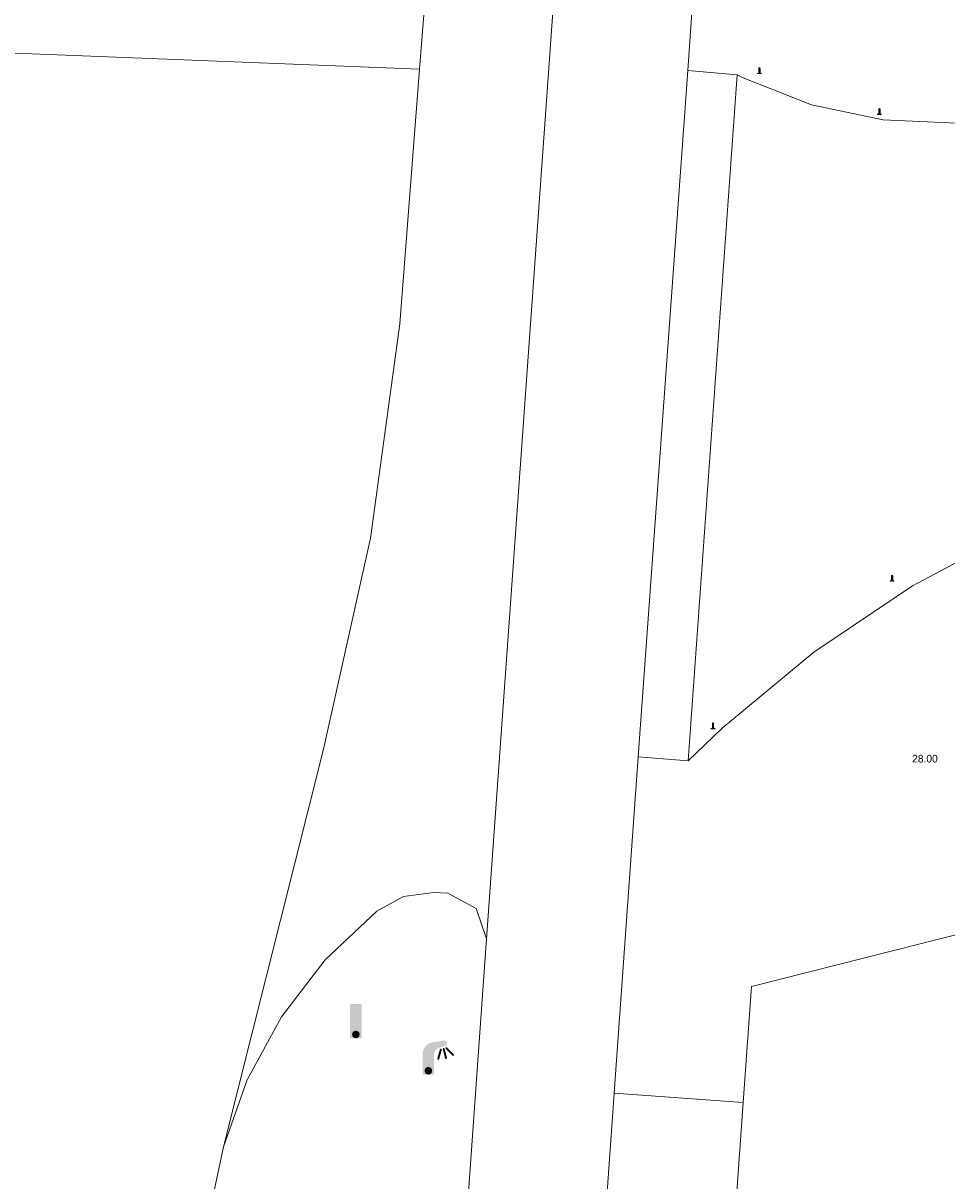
# Model space of a CAD drawing. Header units: metres. Extents: x 197457 to 198138, y 353986 to 354984.
# Tile 125 of 217: x 198027 to 198039, y 354318 to 354333. Entities that reach past the tile are written whole.
import ezdxf

# ---------------------------------------------------------------- set-up
doc = ezdxf.new("R2010")
doc.units = ezdxf.units.M
doc.header["$MEASUREMENT"] = 0
for name, color, linetype, lineweight, true_color in [('afsluitpaal', 7, 'Continuous', 0, 0xde7233), ('lichtmast', 7, 'Continuous', 0, 0x104b6e), ('verkeersbordpaal', 7, 'Continuous', 0, 0x104b6e)]:
    doc.layers.add(name, color=color, linetype=linetype, lineweight=lineweight, true_color=true_color)
for name, color, linetype, lineweight in [('Grens beheer openbare ruimte wegbeheer', 253, 'Continuous', 0), ('Hoogtepunt', 7, 'Continuous', 0), ('kant verharding', 7, 'Continuous', 0), ('vlakafsluiter', 1, 'Continuous', 0)]:
    doc.layers.add(name, color=color, linetype=linetype, lineweight=lineweight)
doc.styles.add('Style-WORKING', font='WORKING.shx')

# ---------------------------------------------------------------- blocks, each defined once
blk = doc.blocks.new('afsluitpaal')
at = {"layer": 'afsluitpaal', "linetype": 'Continuous', "lineweight": 0, "true_color": 0xbd2877}
blk.add_hatch(color=232, dxfattribs=at).paths.add_polyline_path([(0.15, 0.65, 1), (-0.15, 0.65), (-0.15, 0.05), (-0.3, 0.05), (-0.3, -0.1), (0, -0.1, -0.414214), (-0.1, 0, -1), (0.1, 0, -0.414214), (0, -0.1), (0.3, -0.1), (0.3, 0.05), (0.15, 0.05)])
at = {"layer": 'afsluitpaal', "linetype": 'Continuous', "lineweight": 0, "true_color": 0x681648}
blk.add_hatch(color=219, dxfattribs=at).paths.add_polyline_path([(0.1, 0, 1), (-0.1, 0, 1)])
blk = doc.blocks.new('lichtmast')
at = {"layer": 'lichtmast', "linetype": 'Continuous', "lineweight": 0, "true_color": 0xbd2877}
for points in [[(0.15, 0.419, -0.344151), (0.301, 0.613), (0.428, 0.645, 0.960861), (0.398, 0.791), (0.101, 0.742, 0.366629), (-0.15, 0.446), (-0.15, -0.1), (0, -0.1, -0.414214), (-0.1, 0, -1), (0.1, 0, -0.414214), (0, -0.1), (0.15, -0.1)], [(0.489, 0.61, 1), (0.453, 0.575), (0.626, 0.396, 1), (0.662, 0.43)], [(0.351, 0.55, 1), (0.303, 0.564), (0.234, 0.323, 1), (0.283, 0.31)], [(0.424, 0.581, 1), (0.376, 0.569), (0.436, 0.326, 1), (0.485, 0.339)]]:
    blk.add_hatch(color=232, dxfattribs=at).paths.add_polyline_path(points)
at = {"layer": 'lichtmast', "linetype": 'Continuous', "lineweight": 0, "true_color": 0x681648}
blk.add_hatch(color=219, dxfattribs=at).paths.add_polyline_path([(-0.1, 0, 1), (0.1, 0, 1)])
blk = doc.blocks.new('paal')
at = {"layer": 'verkeersbordpaal', "linetype": 'Continuous', "lineweight": 0, "true_color": 0xbd2877}
blk.add_hatch(color=232, dxfattribs=at).paths.add_polyline_path([(0.15, 0.8), (-0.15, 0.8), (-0.15, -0.1), (0, -0.1, -0.414214), (-0.1, 0, -1), (0.1, 0, -0.414214), (0, -0.1), (0.15, -0.1)])
at = {"layer": 'verkeersbordpaal', "linetype": 'Continuous', "lineweight": 0, "true_color": 0x681648}
blk.add_hatch(color=219, dxfattribs=at).paths.add_polyline_path([(-0.1, 0, 1), (0.1, 0, 1)])

msp = doc.modelspace()

# ---------------------------------------------------------------- linework, layer by layer
at = {"layer": 'Grens beheer openbare ruimte wegbeheer', "linetype": 'Continuous', "lineweight": 0}
msp.add_line((198035.702, 354323.305), (198036.34, 354332.283), dxfattribs=at)
at = {"layer": 'kant verharding', "linetype": 'Continuous', "lineweight": 0}
for p, q in [((198032.187, 354332.358), (198032.402, 354335.15)), ((198033.063, 354320.973), (198033.992, 354334)), ((198035.697, 354332.341), (198035.769, 354333.376)), ((198035.048, 354323.354), (198035.697, 354332.341)), ((198035.697, 354332.341), (198036.34, 354332.283)), ((198036.42, 354332.243), (198036.34, 354332.283)), ((198037.314, 354331.891), (198036.42, 354332.243)), ((198038.254, 354331.691), (198037.314, 354331.891)), ((198039.214, 354331.65), (198038.254, 354331.691)), ((198040.011, 354326.324), (198038.636, 354325.594)), ((198038.636, 354325.594), (198037.344, 354324.727)), ((198037.344, 354324.727), (198036.146, 354323.732)), ((198036.146, 354323.732), (198035.702, 354323.305)), ((198035.048, 354323.354), (198034.734, 354318.954)), ((198035.702, 354323.305), (198035.048, 354323.354)), ((198033.063, 354320.973), (198032.615, 354314.692)), ((198034.734, 354318.954), (198031.118, 354268.226)), ((198036.051, 354313.598), (198036.422, 354318.834))]:
    msp.add_line(p, q, dxfattribs=at)
at = {"layer": 'kant verharding', "linetype": 'Continuous', "lineweight": 0, "flags": 128}
for points in [[(198029.62, 354318.251), (198030.931, 354323.456), (198031.543, 354326.22), (198031.93, 354329.025), (198032.187, 354332.358)], [(198036.422, 354318.834), (198036.53, 354320.352), (198042.753, 354321.927)], [(198029.62, 354318.251), (198029.93, 354319.127), (198030.378, 354319.953), (198030.952, 354320.699), (198031.627, 354321.337), (198031.975, 354321.53), (198032.369, 354321.58), (198032.558, 354321.57), (198032.929, 354321.372), (198033.063, 354320.973)], [(198029.299, 354315.299), (198029.446, 354317.303), (198029.503, 354317.696), (198029.62, 354318.251)]]:
    msp.add_lwpolyline(points, dxfattribs=at)
at = {"layer": 'vlakafsluiter', "linetype": 'Continuous', "lineweight": 0}
for p, q in [((198023.467, 354332.702), (198032.187, 354332.358)), ((198036.422, 354318.834), (198034.734, 354318.954))]:
    msp.add_line(p, q, dxfattribs=at)

# ---------------------------------------------------------------- block references
at = {"layer": 'afsluitpaal', "linetype": 'Continuous', "lineweight": 0, "xscale": 0.1, "yscale": 0.1, "zscale": 0.1}
for p in [(198036.633, 354332.302), (198038.203, 354331.768), (198038.37, 354325.659), (198036.026, 354323.727)]:
    msp.add_blockref('afsluitpaal', p, dxfattribs=at)
at = {"layer": 'lichtmast', "linetype": 'Continuous', "lineweight": 0, "xscale": 0.5, "yscale": 0.5}
msp.add_blockref('lichtmast', (198032.302, 354319.247), dxfattribs=at)
at = {"layer": 'verkeersbordpaal', "linetype": 'Continuous', "lineweight": 0, "xscale": 0.5, "yscale": 0.5}
msp.add_blockref('paal', (198031.353, 354319.722), dxfattribs=at)

# ---------------------------------------------------------------- texts
at = {"layer": 'Hoogtepunt', "linetype": 'Continuous', "lineweight": 0, "style": 'Style-WORKING'}
msp.add_text('28.00', height=0.1, dxfattribs=at).set_placement((198038.632, 354323.282))
msp.add_text('28.00', height=0.1, dxfattribs=at).set_placement((198038.632, 354323.282))

doc.saveas('drawing.dxf')
